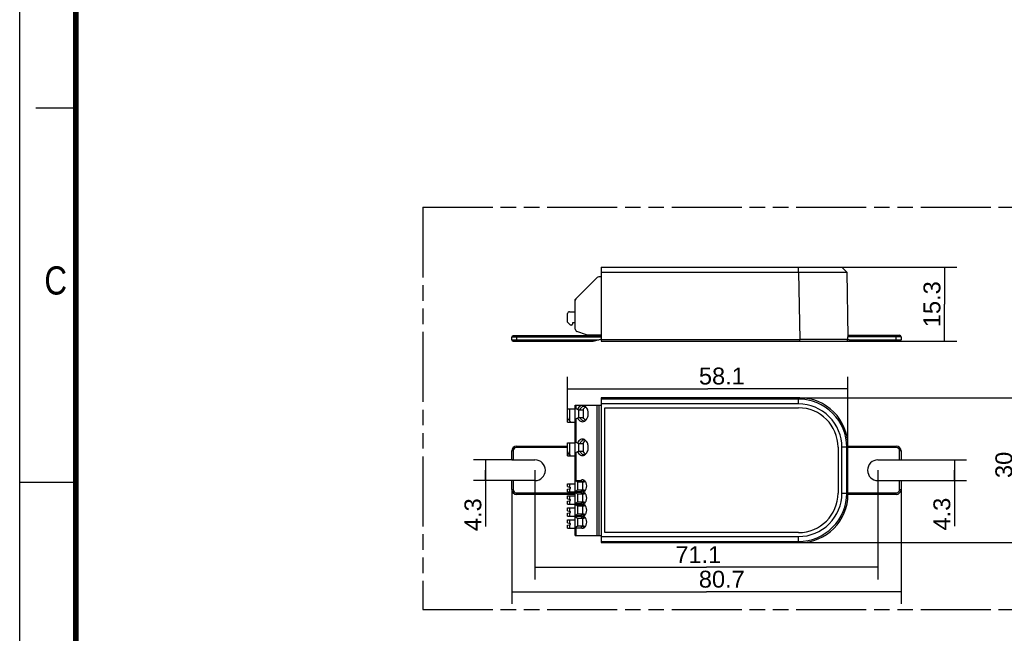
# Model space of a CAD drawing. Header units: millimetres. Extents: x 0 to 210, y 0 to 297.
# Tile 2 of 4: x 0 to 122, y 130 to 206. Entities that reach past the tile are written whole.
import ezdxf
from ezdxf.enums import TextEntityAlignment as Align

# ---------------------------------------------------------------- set-up
doc = ezdxf.new("R2010")
doc.units = ezdxf.units.MM
doc.header["$LTSCALE"] = 19.36
doc.linetypes.add('PHANTOM', pattern=[0.8, 0.45, -0.05, 0.1, -0.05, 0.1, -0.05])
doc.layers.get('0').update_dxf_attribs({"linetype": 'CONTINUOUS'})
doc.layers.add('DEFAULT_3', color=7, linetype='PHANTOM')
doc.layers.add('Z_DIM_2D', color=7, linetype='CONTINUOUS')
doc.styles.add('TEXTSTYLE_2', font='txt', dxfattribs={"width": 0.75})
doc.styles.add('TEXTSTYLE_3', font='helveticaneueltw1g-ltcn.otf')
doc.dimstyles.new('DIMSTYLE_1', dxfattribs={"dimtxt": 2.1, "dimasz": 3.5, "dimexe": 1.5, "dimexo": 0, "dimgap": 0.525, "dimtad": 1, "dimdec": 1, "dimlfac": 1.666667, "dimdsep": 46, "dimtxsty": 'TEXTSTYLE_3', "dimcen": 0.09, "dimclrt": 5, "dimadec": 1, "dimazin": 2, "dimtp": 0.3, "dimtm": 0.3, "dimtfac": 1, "dimtdec": 1, "dimtofl": 0, "dimtmove": 0, "dimatfit": 3, "dimfxl": 0, "dimtolj": 1, "dimarcsym": 0})
doc.dimstyles.new('DIMSTYLE_2', dxfattribs={"dimtxt": 2.1, "dimasz": 3.5, "dimexe": 1.5, "dimexo": 0, "dimgap": 0.525, "dimtad": 1, "dimdec": 3, "dimlfac": 1.666667, "dimdsep": 46, "dimtxsty": 'TEXTSTYLE_3', "dimcen": 0.09, "dimclrt": 5, "dimadec": 3, "dimazin": 2, "dimtp": 0.1, "dimtm": 0.1, "dimtfac": 1, "dimtdec": 3, "dimtofl": 0, "dimtmove": 0, "dimatfit": 3, "dimfxl": 0, "dimtolj": 1, "dimarcsym": 0})
doc.dimstyles.new('DIMSTYLE_3', dxfattribs={"dimtxt": 2.1, "dimasz": 3.5, "dimexe": 1.5, "dimexo": 0, "dimgap": 0.525, "dimtad": 1, "dimdec": 1, "dimlfac": 1.666667, "dimdsep": 46, "dimtxsty": 'TEXTSTYLE_3', "dimcen": 0.09, "dimclrt": 5, "dimadec": 1, "dimazin": 2, "dimtp": 0.2, "dimtm": 0.2, "dimtfac": 1, "dimtdec": 1, "dimtofl": 0, "dimtmove": 0, "dimatfit": 3, "dimfxl": 0, "dimtolj": 1, "dimarcsym": 0})
doc.dimstyles.new('DIMSTYLE_4', dxfattribs={"dimtxt": 2.1, "dimasz": 3.5, "dimexe": 1.5, "dimexo": 0, "dimgap": 0.525, "dimtad": 1, "dimdec": 3, "dimlfac": 1.666667, "dimdsep": 46, "dimtxsty": 'TEXTSTYLE_3', "dimcen": 0.09, "dimclrt": 5, "dimadec": 3, "dimazin": 2, "dimtp": 0.2, "dimtm": 0.2, "dimtfac": 1, "dimtdec": 3, "dimtofl": 0, "dimtmove": 0, "dimatfit": 3, "dimfxl": 0, "dimtolj": 1, "dimarcsym": 0})

# ---------------------------------------------------------------- blocks, each defined once
blk = doc.blocks.new('*D1')
at = {"layer": 'Z_DIM_2D', "color": 2, "linetype": 'Continuous', "transparency": 16777216}
for p, q in [((61.21, 147.58), (61.21, 133.36)), ((109.63, 147.58), (109.63, 133.36)), ((61.21, 134.86), (85.42, 134.86)), ((109.63, 134.86), (85.42, 134.86))]:
    blk.add_line(p, q, dxfattribs=at)
at = {"layer": 'Z_DIM_2D', "color": 5, "linetype": 'Continuous', "transparency": 16777216, "style": 'TEXTSTYLE_3'}
blk.add_text('80.7', height=2.1, dxfattribs=at).set_placement((87.33, 135.39), align=Align.CENTER)
blk = doc.blocks.new('_NONE')
blk = doc.blocks.new('*D2')
at = {"layer": 'Z_DIM_2D', "color": 2, "linetype": 'Continuous', "transparency": 16777216}
for p, q in [((61.39, 151.27), (56.45, 151.27)), ((57.95, 151.27), (57.95, 149.98)), ((57.95, 148.69), (57.95, 149.98)), ((57.95, 149.98), (57.95, 142.97)), ((61.39, 148.69), (56.45, 148.69))]:
    blk.add_line(p, q, dxfattribs=at)
at = {"layer": 'Z_DIM_2D', "color": 5, "linetype": 'Continuous', "transparency": 16777216, "style": 'TEXTSTYLE_3'}
blk.add_text('4.3', height=2.1, rotation=90, dxfattribs=at).set_placement((57.42, 146.5), align=Align.RIGHT)
blk = doc.blocks.new('*D3')
at = {"layer": 'Z_DIM_2D', "color": 2, "linetype": 'Continuous', "transparency": 16777216}
for p, q in [((109.45, 151.27), (117.78, 151.27)), ((116.28, 151.27), (116.28, 149.98)), ((116.28, 148.69), (116.28, 149.98)), ((116.28, 149.98), (116.28, 143.04)), ((109.45, 148.69), (117.78, 148.69))]:
    blk.add_line(p, q, dxfattribs=at)
at = {"layer": 'Z_DIM_2D', "color": 5, "linetype": 'Continuous', "transparency": 16777216, "style": 'TEXTSTYLE_3'}
blk.add_text('4.3', height=2.1, rotation=90, dxfattribs=at).set_placement((115.75, 146.57), align=Align.RIGHT)
blk = doc.blocks.new('*D4')
at = {"layer": 'Z_DIM_2D', "color": 2, "linetype": 'Continuous', "transparency": 16777216}
for p, q in [((68.14, 157.6), (68.14, 161.62)), ((103.02, 152.8), (103.02, 161.62)), ((68.14, 160.12), (85.58, 160.12)), ((103.02, 160.12), (85.58, 160.12))]:
    blk.add_line(p, q, dxfattribs=at)
at = {"layer": 'Z_DIM_2D', "color": 5, "linetype": 'Continuous', "transparency": 16777216, "style": 'TEXTSTYLE_3'}
blk.add_text('58.1', height=2.1, dxfattribs=at).set_placement((87.34, 160.65), align=Align.CENTER)
blk = doc.blocks.new('*D5')
at = {"layer": 'Z_DIM_2D', "color": 2, "linetype": 'Continuous', "transparency": 16777216}
for p, q in [((64.09, 149.98), (64.09, 136.42)), ((106.75, 149.98), (106.75, 136.42)), ((64.09, 137.92), (85.42, 137.92)), ((106.75, 137.92), (85.42, 137.92))]:
    blk.add_line(p, q, dxfattribs=at)
at = {"layer": 'Z_DIM_2D', "color": 5, "linetype": 'Continuous', "transparency": 16777216, "style": 'TEXTSTYLE_3'}
blk.add_text('71.1', height=2.1, dxfattribs=at).set_placement((84.41, 138.44), align=Align.CENTER)
blk = doc.blocks.new('*D6')
at = {"layer": 'Z_DIM_2D', "color": 2, "linetype": 'Continuous', "transparency": 16777216}
for p, q in [((97.03, 158.98), (125.49, 158.98)), ((123.99, 158.98), (123.99, 149.98)), ((123.99, 140.99), (123.99, 149.98)), ((97.03, 140.99), (125.49, 140.99))]:
    blk.add_line(p, q, dxfattribs=at)
at = {"layer": 'Z_DIM_2D', "color": 5, "linetype": 'Continuous', "transparency": 16777216, "style": 'TEXTSTYLE_3'}
blk.add_text('30', height=2.1, rotation=90, dxfattribs=at).set_placement((123.46, 150.65), align=Align.CENTER)
blk = doc.blocks.new('*D7')
at = {"layer": 'Z_DIM_2D', "color": 2, "linetype": 'Continuous', "transparency": 16777216}
for p, q in [((102.27, 175.22), (116.55, 175.22)), ((115.05, 175.22), (115.05, 170.63)), ((115.05, 166.04), (115.05, 170.63)), ((102.81, 166.04), (116.55, 166.04))]:
    blk.add_line(p, q, dxfattribs=at)
at = {"layer": 'Z_DIM_2D', "color": 5, "linetype": 'Continuous', "transparency": 16777216, "style": 'TEXTSTYLE_3'}
blk.add_text('15.3', height=2.1, rotation=90, dxfattribs=at).set_placement((114.52, 170.63), align=Align.CENTER)

msp = doc.modelspace()

# ---------------------------------------------------------------- linework, layer by layer
at = {"color": 2, "linetype": 'Continuous'}
for p, q in [((0, 0), (0, 297)), ((7, 195), (2, 195)), ((0, 148.5), (7, 148.5))]:
    msp.add_line(p, q, dxfattribs=at)
at = {"color": 7, "linetype": 'Continuous'}
for p, q in [((72.31252, 175.22115), (72.31252, 166.04115)), ((72.31252, 175.22115), (102.26803, 175.22115)), ((102.87847, 174.62136), (102.2681, 175.22115)), ((69.10252, 171.20115), (71.83465, 173.93328)), ((72.31252, 174.02115), (72.04678, 174.02115)), ((72.31252, 174.62125), (96.8794, 174.62125)), ((102.87849, 174.62126), (103.01878, 166.58341)), ((69.10252, 167.53349), (69.10252, 171.20115)), ((69.10252, 171.20115), (69.12538, 171.19168)), ((68.14252, 168.38115), (68.14252, 169.46115)), ((68.38252, 169.70115), (69.10252, 169.70115)), ((68.50252, 168.02115), (68.14252, 168.38115)), ((68.62252, 168.02115), (68.50252, 168.02115)), ((68.74252, 168.32115), (68.74252, 168.14115)), ((69.10252, 168.32115), (68.74252, 168.32115)), ((72.31252, 166.70115), (61.39252, 166.70115)), ((70.48252, 166.82115), (69.29991, 167.25158)), ((70.48252, 166.82115), (72.31252, 166.82115)), ((71.8325, 166.70152), (72.31252, 166.7106)), ((103.01568, 166.76115), (109.44825, 166.76115)), ((103.02404, 166.28268), (103.01882, 166.58115)), ((109.62825, 166.58115), (109.62825, 166.22115)), ((61.21252, 166.22115), (61.21252, 166.52115)), ((61.39252, 166.04115), (71.34519, 166.04115)), ((71.34519, 166.04115), (72.30386, 166.28837)), ((72.31252, 166.04115), (102.81455, 166.04115)), ((103.00165, 166.2551), (97.02544, 166.25482)), ((103.00169, 166.25509), (102.93337, 166.2554)), ((103.02452, 166.25482), (103.00169, 166.25509)), ((103.02404, 166.28268), (103.68765, 166.04115)), ((103.02452, 166.25482), (103.02404, 166.28268)), ((103.68765, 166.04115), (109.44825, 166.04115)), ((69.10252, 147.35233), (69.10252, 158.08316)), ((69.10252, 158.08316), (72.31252, 158.08316)), ((72.31252, 158.97943), (72.31252, 140.98689)), ((97.02544, 158.97943), (72.31252, 158.97943)), ((96.8794, 158.83339), (72.31252, 158.83339)), ((96.8794, 158.22292), (72.31252, 158.22292)), ((68.14252, 155.98316), (68.14252, 157.60316)), ((68.14252, 157.60316), (69.10252, 157.60316)), ((69.10252, 157.72316), (69.52252, 157.51316)), ((69.52252, 157.51316), (69.52252, 156.55316)), ((69.52252, 157.51316), (70.12252, 157.51316)), ((70.12252, 156.55316), (70.12252, 157.51316)), ((72.79252, 142.22339), (72.79252, 157.74292)), ((72.79252, 157.74292), (96.88009, 157.74292)), ((68.14252, 155.98316), (69.10252, 155.98316)), ((68.50252, 156.00801), (68.38252, 156.12115)), ((68.50252, 156.00801), (68.50252, 155.98316)), ((69.10252, 156.34316), (69.52252, 156.55316)), ((69.52252, 156.55316), (70.12252, 156.55316)), ((68.14252, 151.78316), (68.14252, 153.40316)), ((68.14252, 153.40316), (69.10252, 153.40316)), ((69.10252, 153.52316), (69.52252, 153.31316)), ((69.52252, 153.31316), (69.52252, 152.35316)), ((69.52252, 153.31316), (70.12252, 153.31316)), ((70.12252, 152.35316), (70.12252, 153.31316)), ((61.21252, 151.27316), (61.21252, 152.38316)), ((61.81252, 152.98316), (68.14252, 152.98316)), ((68.50252, 151.80801), (68.38252, 151.92115)), ((69.10252, 152.14316), (69.52252, 152.35316)), ((69.52252, 152.35316), (70.12252, 152.35316)), ((101.78801, 152.83501), (101.78801, 147.1313)), ((102.26801, 147.13201), (102.26801, 152.8343)), ((102.87849, 147.13201), (102.87849, 152.8343)), ((103.01568, 147.16316), (103.01568, 152.80316)), ((103.01882, 152.98316), (109.02825, 152.98316)), ((109.62825, 152.38316), (109.62825, 151.27316)), ((61.21252, 151.27316), (64.09252, 151.27316)), ((68.14252, 151.78316), (69.10252, 151.78316)), ((68.50252, 151.80801), (68.50252, 151.78316)), ((106.74825, 151.27316), (109.62825, 151.27316)), ((61.21252, 147.58316), (61.21252, 148.69316)), ((64.09252, 148.69316), (61.21252, 148.69316)), ((68.14252, 147.94962), (68.14252, 148.30316)), ((68.14252, 148.30316), (69.10252, 148.30316)), ((69.19038, 148.78316), (69.10252, 148.78316)), ((69.10252, 148.72316), (69.40252, 148.54316)), ((69.10252, 148.72316), (69.79467, 148.72316)), ((69.40252, 148.54316), (69.40252, 147.52316)), ((69.40252, 148.54316), (70.20328, 148.54316)), ((70.00252, 148.54316), (70.00252, 147.52316)), ((106.74825, 148.69316), (109.62825, 148.69316)), ((109.62825, 148.69316), (109.62825, 147.58316)), ((69.10252, 146.98316), (61.81252, 146.98316)), ((68.14252, 147.94962), (68.50252, 147.85316)), ((68.14252, 147.6367), (68.50252, 147.73316)), ((68.14252, 147.28316), (68.14252, 147.6367)), ((68.14252, 147.28316), (69.10252, 147.28316)), ((68.50252, 147.73316), (68.50252, 147.85316)), ((69.40252, 147.52316), (69.10252, 147.34316)), ((69.10252, 145.8523), (69.10252, 147.34316)), ((69.10252, 147.22316), (69.40252, 147.04316)), ((69.19038, 147.34316), (69.79467, 147.34316)), ((69.79467, 147.22316), (69.19038, 147.22316)), ((70.20328, 147.52316), (69.40252, 147.52316)), ((69.40252, 147.04316), (69.40252, 146.02316)), ((69.40252, 147.04316), (70.20328, 147.04316)), ((70.00252, 147.04316), (70.00252, 146.02316)), ((109.02825, 146.98316), (103.01882, 146.98316)), ((68.14252, 146.44962), (68.14252, 146.80316)), ((68.14252, 146.80316), (69.10252, 146.80316)), ((68.14252, 146.44962), (68.50252, 146.35316)), ((68.14252, 146.1367), (68.50252, 146.23316)), ((68.14252, 145.78316), (68.14252, 146.1367)), ((68.14252, 145.78316), (69.19038, 145.78316)), ((68.50252, 146.23316), (68.50252, 146.35316)), ((69.40252, 146.02316), (69.10252, 145.84316)), ((69.10252, 144.3523), (69.10252, 145.84316)), ((69.19038, 145.84316), (69.79467, 145.84316)), ((70.20328, 146.02316), (69.40252, 146.02316)), ((68.14252, 144.94962), (68.14252, 145.30316)), ((68.14252, 145.30316), (69.10252, 145.30316)), ((68.14252, 144.94962), (68.50252, 144.85316)), ((68.14252, 144.6367), (68.50252, 144.73316)), ((68.14252, 144.28316), (68.14252, 144.6367)), ((68.50252, 144.73316), (68.50252, 144.85316)), ((69.10252, 145.72316), (69.40252, 145.54316)), ((69.10252, 145.72316), (69.79467, 145.72316)), ((69.40252, 144.52316), (69.10252, 144.34316)), ((69.40252, 145.54316), (69.40252, 144.52316)), ((69.40252, 145.54316), (70.20328, 145.54316)), ((70.20328, 144.52316), (69.40252, 144.52316)), ((70.00252, 145.54316), (70.00252, 144.52316)), ((68.14252, 144.28316), (69.10252, 144.28316)), ((68.14252, 143.44962), (68.14252, 143.80316)), ((68.14252, 143.80316), (69.10252, 143.80316)), ((68.14252, 143.44962), (68.50252, 143.35316)), ((68.50252, 143.23316), (68.50252, 143.35316)), ((69.10252, 142.8523), (69.10252, 144.34316)), ((69.10252, 144.22316), (69.40252, 144.04316)), ((69.19038, 144.34316), (69.79467, 144.34316)), ((69.79467, 144.22316), (69.19038, 144.22316)), ((69.40252, 144.04316), (69.40252, 143.02316)), ((69.40252, 144.04316), (70.20328, 144.04316)), ((70.00252, 144.04316), (70.00252, 143.02316)), ((70.26759, 144.18245), (70.21036, 144.22316)), ((68.14252, 143.1367), (68.50252, 143.23316)), ((68.14252, 142.78316), (68.14252, 143.1367)), ((68.14252, 142.78316), (69.10252, 142.78316)), ((69.40252, 143.02316), (69.10252, 142.84316)), ((69.10252, 141.88316), (69.10252, 142.84316)), ((69.19038, 142.84316), (69.79467, 142.84316)), ((70.20328, 143.02316), (69.40252, 143.02316)), ((96.88009, 142.22339), (72.79252, 142.22339)), ((69.10252, 141.88316), (72.31252, 141.88316)), ((72.31252, 141.74339), (96.8794, 141.74339)), ((72.31252, 141.13292), (96.8794, 141.13292)), ((72.31252, 140.98689), (97.02544, 140.98689))]:
    msp.add_line(p, q, dxfattribs=at)
at = {"color": 9, "linetype": 'Continuous'}
for p, q in [((96.8794, 174.62124), (96.8794, 175.22115)), ((96.8794, 174.62125), (97.02544, 166.25482)), ((61.81252, 166.70115), (61.81252, 166.04115)), ((109.62825, 166.58115), (103.01882, 166.58115)), ((109.02825, 166.04115), (109.02825, 166.76115)), ((72.31252, 166.52115), (61.21252, 166.52115)), ((61.21252, 166.22115), (72.04321, 166.22115)), ((72.31252, 166.25482), (97.02544, 166.25482)), ((97.02544, 166.04115), (97.02544, 166.25482)), ((103.1931, 166.22115), (109.62825, 166.22115)), ((69.19038, 158.08316), (69.19038, 157.67922)), ((71.83465, 141.88316), (71.83465, 158.08316)), ((72.04678, 158.08316), (72.04678, 141.88316)), ((97.02544, 158.97943), (96.8794, 158.83339)), ((96.8794, 158.22292), (96.8794, 158.83339)), ((68.38252, 157.60316), (68.38252, 156.12115)), ((69.19038, 156.38709), (69.19038, 153.47922)), ((68.38252, 153.40316), (68.38252, 151.92115)), ((61.39252, 152.38316), (61.21252, 152.38316)), ((61.39252, 152.38316), (61.39252, 151.27316)), ((61.81252, 152.98316), (61.81252, 152.80316)), ((68.14252, 152.80316), (61.81252, 152.80316)), ((69.19038, 152.18709), (69.19038, 148.78316)), ((102.87849, 152.8343), (102.26801, 152.8343)), ((102.87849, 152.8343), (103.01782, 152.97364)), ((109.02825, 152.80316), (103.01568, 152.80316)), ((109.02825, 152.80316), (109.02825, 152.98316)), ((109.62825, 152.38316), (109.44825, 152.38316)), ((109.44825, 151.27316), (109.44825, 152.38316)), ((61.39252, 148.69316), (61.39252, 147.58316)), ((68.38252, 148.30316), (68.38252, 147.88531)), ((109.44825, 147.58316), (109.44825, 148.69316)), ((61.21252, 147.58316), (61.39252, 147.58316)), ((61.81252, 147.16316), (61.81252, 146.98316)), ((61.81252, 147.16316), (69.10252, 147.16316)), ((68.38252, 147.701), (68.38252, 147.28316)), ((69.19038, 147.34316), (69.19038, 147.22316)), ((102.26801, 147.13201), (102.87849, 147.13201)), ((103.01782, 146.99268), (102.87849, 147.13201)), ((103.01568, 147.16316), (109.02825, 147.16316)), ((109.02825, 146.98316), (109.02825, 147.16316)), ((109.44825, 147.58316), (109.62825, 147.58316)), ((68.38252, 146.80316), (68.38252, 146.38531)), ((68.38252, 146.201), (68.38252, 145.78316)), ((69.19038, 145.84316), (69.19038, 145.78316)), ((68.38252, 145.30316), (68.38252, 144.88531)), ((68.38252, 144.701), (68.38252, 144.28316)), ((68.38252, 143.80316), (68.38252, 143.38531)), ((69.19038, 144.34316), (69.19038, 144.22316)), ((68.38252, 143.201), (68.38252, 142.78316)), ((69.19038, 142.84316), (69.19038, 141.88316)), ((96.8794, 141.13292), (96.8794, 141.74339)), ((96.8794, 141.13292), (97.02544, 140.98689))]:
    msp.add_line(p, q, dxfattribs=at)
at = {"color": 7, "linetype": 'Continuous', "const_width": 0.7}
msp.add_lwpolyline([(7, 7), (7, 290)], dxfattribs=at)
at = {"color": 7, "linetype": 'Continuous'}
for centre, radius, start, end in [((72.04678, 173.72115), 0.3, 90, 135), ((69.40252, 171.07689), 0.3, 135, 180), ((68.38252, 169.46115), 0.24, 90, 180), ((68.62252, 168.14115), 0.12, 270, 360), ((61.39252, 166.52115), 0.18, 90, 180), ((69.40252, 167.53349), 0.3, 180, 250), ((109.44825, 166.58115), 0.18, 0, 90), ((61.39252, 166.22115), 0.18, 180, 270), ((102.81454, 166.25115), 0.21, 270.0030831, 0.9999469), ((109.44825, 166.22115), 0.18, 270, 360), ((69.96653, 157.44238), 0.6177, 58.3111584, 63.1868543), ((96.8796, 152.8345), 5.38843, 359.9960728, 90.00297), ((96.87947, 152.83437), 5.99901, 359.9993514, 90.0006488), ((97.02567, 152.98058), 5.99884, 359.9977287, 90.0022704), ((71.00832, 157.10847), 0.99386, 155.376008, 155.9719639), ((70.21452, 157.47914), 0.454, 80.8114435, 89.983965), ((70.7028, 157.34502), 0.60382, 123.2701278, 130.0680599), ((70.67592, 157.38518), 0.5555, 118.5094907, 123.2251488), ((96.87943, 152.83433), 4.90866, 0.0057663, 89.9923414), ((71.00832, 156.95784), 0.99387, 204.0280594, 204.6240165), ((70.21442, 156.58839), 0.45522, 270.0290705, 281.1163892), ((69.96693, 156.62309), 0.61677, 296.7947311, 301.6980799), ((70.20941, 156.61089), 0.47826, 281.1851813, 290.8151741), ((70.70279, 156.72129), 0.60382, 229.931388, 236.7320913), ((70.67595, 156.68118), 0.55555, 236.7773089, 241.4710946), ((71.00832, 152.90847), 0.99386, 155.376008, 155.9719639), ((70.21452, 153.27914), 0.454, 80.8114435, 89.983965), ((69.96653, 153.24238), 0.6177, 58.3111584, 63.1868543), ((70.7028, 153.14502), 0.60382, 123.2701278, 130.0680599), ((70.67592, 153.18518), 0.5555, 118.5094907, 123.2251488), ((61.81252, 152.38316), 0.6, 90.0000001, 180), ((71.00832, 152.75784), 0.99387, 204.0280594, 204.6240165), ((70.21442, 152.38839), 0.45522, 270.0290705, 281.1163892), ((69.96693, 152.42309), 0.61677, 296.7947311, 301.6980799), ((70.20941, 152.41089), 0.47826, 281.1851813, 290.8151741), ((70.70279, 152.52129), 0.60382, 229.931388, 236.7320913), ((70.67595, 152.48118), 0.55555, 236.7773089, 241.4710946), ((109.02825, 152.38316), 0.6, 0, 90), ((64.09252, 149.98316), 1.29, 270, 90), ((106.74825, 149.98316), 1.29, 90, 270), ((70.21466, 148.33379), 0.29937, 85.7375441, 90.0029246), ((69.93931, 148.28052), 0.51918, 50.7676906, 52.0939346), ((61.81252, 147.58316), 0.6, 180, 269.9999998), ((70.21458, 147.73406), 0.3009, 270.0136196, 278.2734169), ((70.21466, 146.83379), 0.29937, 85.7375441, 90.0029246), ((69.93931, 146.78052), 0.51918, 50.7676906, 52.0939346), ((69.93931, 147.7858), 0.51919, 307.9063547, 309.2323122), ((70.43371, 146.80474), 0.32936, 110.2794265, 111.8635828), ((96.8796, 147.13181), 5.38843, 269.9970148, 0.0039426), ((96.87947, 147.13194), 5.99901, 269.9993527, 0.00065), ((96.87944, 147.13198), 4.90866, 270.00759, 359.9942595), ((97.02567, 146.98573), 5.99884, 269.9977296, 0.0022713), ((109.02825, 147.58316), 0.6, 270, 360), ((70.21458, 146.23406), 0.3009, 270.0136196, 278.2734169), ((69.93931, 146.2858), 0.51919, 307.9063547, 309.2323122), ((70.21466, 145.33379), 0.29937, 85.7375441, 90.0029246), ((69.93931, 145.28052), 0.51918, 50.7676906, 52.0939346), ((70.21458, 144.73406), 0.3009, 270.0136196, 278.2734169), ((69.93931, 144.7858), 0.51919, 307.9063547, 309.2323122), ((70.43371, 143.80474), 0.32936, 110.2794265, 111.8635828), ((70.21458, 143.23406), 0.3009, 270.0136371, 278.2757697), ((69.93979, 143.28506), 0.51831, 307.7960273, 309.2431821)]:
    msp.add_arc(centre, radius, start, end, dxfattribs=at)
at = {"color": 9, "linetype": 'Continuous'}
for centre, start, end in [((61.81252, 152.38316), 90.0000024, 180), ((109.02825, 152.38316), 0, 90), ((61.81252, 147.58316), 180, 269.9999994), ((109.02825, 147.58316), 270, 360)]:
    msp.add_arc(centre, 0.42, start, end, dxfattribs=at)
at = {"color": 7, "linetype": 'Continuous'}
for centre, major_axis, ratio, start_param, end_param in [((103.01883, 152.80316), (0, 0.18), 0.017455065, 0.742309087, 1.570796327), ((70.25322, 148.51043), (0.70559, -0.56183), 0.157603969, -2.14674894, -1.82337575), ((69.40252, 147.52316), (0.29553, 0.14727), 0.350222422, -2.921671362, -2.528972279), ((69.40252, 147.04316), (0.29553, -0.14727), 0.350222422, 2.52897228, 2.921671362), ((70.25322, 147.55588), (0.70559, 0.56183), 0.157603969, 1.82337575, 2.14674894), ((70.25322, 147.01043), (0.70559, -0.56183), 0.157603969, -2.14674894, -1.82337575), ((103.01883, 147.16316), (0, 0.18), 0.017455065, -4.71238898, -3.468281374), ((69.40252, 146.02316), (0.29553, 0.14727), 0.350222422, -2.921671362, -2.528972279), ((70.25322, 146.05588), (0.70559, 0.56183), 0.157603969, 1.82337575, 2.14674894), ((70.25322, 145.51043), (0.70559, -0.56183), 0.157603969, -2.14674894, -1.82337575), ((70.25322, 144.55588), (0.70559, 0.56183), 0.157603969, 1.82337575, 2.14674894), ((69.40252, 144.52316), (0.29553, 0.14727), 0.350222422, -2.921671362, -2.528972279), ((69.40252, 144.04316), (0.29553, -0.14727), 0.350222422, 2.52897228, 2.921671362), ((70.25322, 144.01043), (0.70559, -0.56183), 0.157603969, -2.14674894, -1.82337575), ((69.40252, 143.02316), (0.29553, 0.14727), 0.350222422, -2.921671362, -2.528972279), ((70.25322, 143.05588), (0.70559, 0.56183), 0.157603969, 1.82337575, 2.14674894)]:
    msp.add_ellipse(centre, major_axis=major_axis, ratio=ratio, start_param=start_param, end_param=end_param, dxfattribs=at)
for points, knots in [([(96.8794, 174.62125), (97.2691, 174.62194), (98.03353, 174.62317), (98.97521, 174.62434), (99.69538, 174.62502), (100.19836, 174.62538), (100.66944, 174.6256), (101.10409, 174.62568), (101.49815, 174.62562), (101.84783, 174.62541), (102.14975, 174.62507), (102.37016, 174.62466), (102.52048, 174.62425), (102.61305, 174.62392), (102.69184, 174.62357), (102.75666, 174.62318), (102.80189, 174.62285), (102.83094, 174.6225), (102.84742, 174.62234), (102.86019, 174.62195), (102.86968, 174.62209), (102.87497, 174.62121), (102.87798, 174.62176), (102.87848, 174.62128)], [0, 0, 0, 0, 0.194878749, 0.382272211, 0.47090908, 0.555020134, 0.633797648, 0.706482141, 0.772381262, 0.830854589, 0.881346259, 0.923367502, 0.941074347, 0.956516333, 0.969660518, 0.980476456, 0.988934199, 0.992271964, 0.99501386, 0.997158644, 0.998705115, 0.999652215, 1, 1, 1, 1]), ([(70.24516, 157.99367), (70.17198, 158.03062), (70.00654, 158.07426), (69.75132, 158.01097), (69.53486, 157.83508), (69.43386, 157.66994), (69.39279, 157.57802)], [0, 0, 0, 0, 0.231530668, 0.462648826, 0.715671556, 1, 1, 1, 1]), ([(70.21465, 157.93314), (70.1609, 157.93314), (70.04946, 157.91255), (69.89778, 157.82475), (69.76839, 157.68805), (69.70375, 157.57469), (69.67632, 157.51316)], [0, 0, 0, 0, 0.224078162, 0.461036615, 0.71915163, 1, 1, 1, 1]), ([(70.10484, 157.52258), (70.11788, 157.55103), (70.17209, 157.65605), (70.24751, 157.75121), (70.31412, 157.80711)], [0, 0, 0, 0, 0.264675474, 1, 1, 1, 1]), ([(70.61224, 157.57802), (70.57574, 157.65972), (70.48792, 157.80804), (70.35978, 157.92558), (70.29101, 157.96799)], [0, 0, 0, 0, 0.525497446, 1, 1, 1, 1]), ([(70.29101, 156.09832), (70.43018, 156.18419), (70.59656, 156.40465), (70.70405, 156.74303), (70.72376, 156.93547), (70.72376, 157.03316)], [0, 0, 0, 0, 0.460711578, 0.724796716, 1, 1, 1, 1]), ([(70.72376, 157.03316), (70.72376, 157.08095), (70.71455, 157.26687), (70.66867, 157.45172), (70.61224, 157.57802)], [0, 0, 0, 0, 0.256784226, 1, 1, 1, 1]), ([(68.38252, 156.12115), (68.34656, 156.15505), (68.28376, 156.22897), (68.21053, 156.34861), (68.15997, 156.46738), (68.14252, 156.54894), (68.14252, 156.58742)], [0, 0, 0, 0, 0.277209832, 0.540378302, 0.784110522, 1, 1, 1, 1]), ([(69.39279, 156.48829), (69.43385, 156.39639), (69.53483, 156.23128), (69.75122, 156.0554), (70.00637, 155.99207), (70.1718, 156.03562), (70.24497, 156.07254)], [0, 0, 0, 0, 0.284322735, 0.537355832, 0.768484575, 1, 1, 1, 1]), ([(69.67632, 156.55316), (69.70375, 156.49163), (69.76839, 156.37826), (69.89778, 156.24156), (70.04946, 156.15376), (70.1609, 156.13317), (70.21465, 156.13317)], [0, 0, 0, 0, 0.280848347, 0.538963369, 0.775921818, 1, 1, 1, 1]), ([(70.31411, 156.2592), (70.29271, 156.27717), (70.2071, 156.35915), (70.14249, 156.4616), (70.10484, 156.54374)], [0, 0, 0, 0, 0.236179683, 1, 1, 1, 1]), ([(70.24516, 153.79367), (70.17198, 153.83062), (70.00654, 153.87426), (69.75132, 153.81097), (69.53486, 153.63508), (69.43386, 153.46994), (69.39279, 153.37802)], [0, 0, 0, 0, 0.231530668, 0.462648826, 0.715671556, 1, 1, 1, 1]), ([(70.21465, 153.73314), (70.1609, 153.73314), (70.04946, 153.71255), (69.89778, 153.62475), (69.76839, 153.48805), (69.70375, 153.37469), (69.67632, 153.31316)], [0, 0, 0, 0, 0.224078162, 0.461036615, 0.71915163, 1, 1, 1, 1]), ([(70.10484, 153.32258), (70.11788, 153.35103), (70.17209, 153.45605), (70.24751, 153.55121), (70.31412, 153.60711)], [0, 0, 0, 0, 0.264675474, 1, 1, 1, 1]), ([(70.61224, 153.37802), (70.57574, 153.45972), (70.48792, 153.60804), (70.35978, 153.72558), (70.29101, 153.76799)], [0, 0, 0, 0, 0.525497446, 1, 1, 1, 1]), ([(70.72376, 152.83316), (70.72376, 152.88095), (70.71455, 153.06687), (70.66867, 153.25172), (70.61224, 153.37802)], [0, 0, 0, 0, 0.256784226, 1, 1, 1, 1]), ([(68.38252, 151.92115), (68.31267, 151.987), (68.22985, 152.10379), (68.15992, 152.2673), (68.14252, 152.34894), (68.14252, 152.38742)], [0, 0, 0, 0, 0.539518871, 0.783725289, 1, 1, 1, 1]), ([(69.39279, 152.28829), (69.43385, 152.19639), (69.53483, 152.03128), (69.75122, 151.8554), (70.00637, 151.79207), (70.1718, 151.83562), (70.24497, 151.87254)], [0, 0, 0, 0, 0.284322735, 0.537355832, 0.768484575, 1, 1, 1, 1]), ([(69.67632, 152.35316), (69.70375, 152.29163), (69.76839, 152.17826), (69.89778, 152.04156), (70.04946, 151.95376), (70.1609, 151.93317), (70.21465, 151.93317)], [0, 0, 0, 0, 0.280848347, 0.538963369, 0.775921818, 1, 1, 1, 1]), ([(70.31411, 152.0592), (70.29271, 152.07717), (70.2071, 152.15915), (70.14249, 152.2616), (70.10484, 152.34374)], [0, 0, 0, 0, 0.236179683, 1, 1, 1, 1]), ([(70.29101, 151.89832), (70.43018, 151.98419), (70.59656, 152.20465), (70.70405, 152.54303), (70.72376, 152.73547), (70.72376, 152.83316)], [0, 0, 0, 0, 0.460711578, 0.724796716, 1, 1, 1, 1]), ([(103.01878, 152.98319), (103.01852, 152.98319), (103.01858, 152.98182), (103.01791, 152.97927), (103.01794, 152.97595), (103.01782, 152.97364)], [0, 0, 0, 0, 0.08131622, 0.279153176, 1, 1, 1, 1]), ([(70.00252, 148.78316), (69.9668, 148.78316), (69.89366, 148.77253), (69.82643, 148.74229), (69.79467, 148.72316)], [0, 0, 0, 0, 0.490658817, 1, 1, 1, 1]), ([(70.21465, 148.63316), (70.17517, 148.63316), (70.09285, 148.61632), (70.02287, 148.57095), (69.99115, 148.54316)], [0, 0, 0, 0, 0.48352525, 1, 1, 1, 1]), ([(70.25828, 148.69016), (70.22096, 148.71922), (70.13984, 148.76607), (70.04721, 148.78316), (70.00252, 148.78316)], [0, 0, 0, 0, 0.51413855, 1, 1, 1, 1]), ([(70.34533, 148.60398), (70.33664, 148.60796), (70.30194, 148.62212), (70.26474, 148.63026), (70.23691, 148.63233)], [0, 0, 0, 0, 0.255148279, 1, 1, 1, 1]), ([(70.53285, 148.03316), (70.53285, 148.16039), (70.4914, 148.40172), (70.35448, 148.6118), (70.26768, 148.68267)], [0, 0, 0, 0, 0.531716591, 1, 1, 1, 1]), ([(69.79467, 147.34316), (69.82643, 147.32403), (69.89366, 147.29379), (69.9668, 147.28316), (70.00252, 147.28316)], [0, 0, 0, 0, 0.509341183, 1, 1, 1, 1]), ([(70.00252, 147.28316), (69.9668, 147.28316), (69.89366, 147.27253), (69.82643, 147.24229), (69.79467, 147.22316)], [0, 0, 0, 0, 0.490658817, 1, 1, 1, 1]), ([(69.99115, 147.52316), (70.02287, 147.49536), (70.09285, 147.44999), (70.17517, 147.43316), (70.21465, 147.43316)], [0, 0, 0, 0, 0.51647475, 1, 1, 1, 1]), ([(70.21465, 147.13316), (70.17517, 147.13316), (70.09285, 147.11632), (70.02287, 147.07095), (69.99115, 147.04316)], [0, 0, 0, 0, 0.48352525, 1, 1, 1, 1]), ([(70.00252, 147.28316), (70.04721, 147.28316), (70.13984, 147.30024), (70.22097, 147.34709), (70.25829, 147.37615)], [0, 0, 0, 0, 0.485861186, 1, 1, 1, 1]), ([(70.25828, 147.19016), (70.22096, 147.21922), (70.13984, 147.26607), (70.04721, 147.28316), (70.00252, 147.28316)], [0, 0, 0, 0, 0.51413855, 1, 1, 1, 1]), ([(70.34533, 147.10398), (70.33664, 147.10796), (70.30194, 147.12212), (70.26474, 147.13026), (70.23691, 147.13233)], [0, 0, 0, 0, 0.255148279, 1, 1, 1, 1]), ([(70.25788, 147.43629), (70.28036, 147.43955), (70.31015, 147.44737), (70.33828, 147.45911), (70.34533, 147.46233)], [0, 0, 0, 0, 0.745593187, 1, 1, 1, 1]), ([(70.26768, 147.38364), (70.35448, 147.45451), (70.4914, 147.6646), (70.53285, 147.90592), (70.53285, 148.03316)], [0, 0, 0, 0, 0.468283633, 1, 1, 1, 1]), ([(70.53285, 146.53316), (70.53285, 146.66039), (70.4914, 146.90172), (70.35448, 147.1118), (70.26768, 147.18267)], [0, 0, 0, 0, 0.531716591, 1, 1, 1, 1]), ([(103.01782, 146.99268), (103.01794, 146.99037), (103.01791, 146.98704), (103.01858, 146.98449), (103.01852, 146.98312), (103.01878, 146.98312)], [0, 0, 0, 0, 0.720846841, 0.918683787, 1, 1, 1, 1]), ([(69.79467, 145.84316), (69.82643, 145.82403), (69.89366, 145.79379), (69.9668, 145.78316), (70.00252, 145.78316)], [0, 0, 0, 0, 0.509341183, 1, 1, 1, 1]), ([(70.00252, 145.78316), (69.9668, 145.78316), (69.89366, 145.77253), (69.82643, 145.74229), (69.79467, 145.72316)], [0, 0, 0, 0, 0.490658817, 1, 1, 1, 1]), ([(69.99115, 146.02316), (70.02287, 145.99536), (70.09285, 145.94999), (70.17517, 145.93316), (70.21465, 145.93316)], [0, 0, 0, 0, 0.51647475, 1, 1, 1, 1]), ([(70.00252, 145.78316), (70.04721, 145.78316), (70.13984, 145.80024), (70.22097, 145.84709), (70.25829, 145.87615)], [0, 0, 0, 0, 0.485861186, 1, 1, 1, 1]), ([(70.25828, 145.69016), (70.22096, 145.71922), (70.13984, 145.76607), (70.04721, 145.78316), (70.00252, 145.78316)], [0, 0, 0, 0, 0.51413855, 1, 1, 1, 1]), ([(70.25788, 145.93629), (70.28036, 145.93955), (70.31015, 145.94737), (70.33828, 145.95911), (70.34533, 145.96233)], [0, 0, 0, 0, 0.745593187, 1, 1, 1, 1]), ([(70.26768, 145.88364), (70.35448, 145.95451), (70.4914, 146.1646), (70.53285, 146.40592), (70.53285, 146.53316)], [0, 0, 0, 0, 0.468283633, 1, 1, 1, 1]), ([(70.21465, 145.63316), (70.17517, 145.63316), (70.09285, 145.61632), (70.02287, 145.57095), (69.99115, 145.54316)], [0, 0, 0, 0, 0.48352525, 1, 1, 1, 1]), ([(69.99115, 144.52316), (70.02287, 144.49536), (70.09285, 144.44999), (70.17517, 144.43316), (70.21465, 144.43316)], [0, 0, 0, 0, 0.51647475, 1, 1, 1, 1]), ([(70.34533, 145.60398), (70.33664, 145.60796), (70.30194, 145.62212), (70.26474, 145.63026), (70.23691, 145.63233)], [0, 0, 0, 0, 0.255148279, 1, 1, 1, 1]), ([(70.53285, 145.03316), (70.53285, 145.16039), (70.4914, 145.40172), (70.35448, 145.6118), (70.26768, 145.68267)], [0, 0, 0, 0, 0.531716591, 1, 1, 1, 1]), ([(70.26768, 144.38364), (70.35448, 144.45451), (70.4914, 144.6646), (70.53285, 144.90592), (70.53285, 145.03316)], [0, 0, 0, 0, 0.468283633, 1, 1, 1, 1]), ([(69.79467, 144.34316), (69.82643, 144.32403), (69.89366, 144.29379), (69.9668, 144.28316), (70.00252, 144.28316)], [0, 0, 0, 0, 0.509341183, 1, 1, 1, 1]), ([(70.00252, 144.28316), (69.9668, 144.28316), (69.89366, 144.27253), (69.82643, 144.24229), (69.79467, 144.22316)], [0, 0, 0, 0, 0.490658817, 1, 1, 1, 1]), ([(70.21465, 144.13316), (70.17517, 144.13316), (70.09285, 144.11632), (70.02287, 144.07095), (69.99115, 144.04316)], [0, 0, 0, 0, 0.48352525, 1, 1, 1, 1]), ([(70.00252, 144.28316), (70.04721, 144.28316), (70.13984, 144.30024), (70.22097, 144.34709), (70.25829, 144.37615)], [0, 0, 0, 0, 0.485861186, 1, 1, 1, 1]), ([(70.21036, 144.22316), (70.17861, 144.24229), (70.11137, 144.27253), (70.03823, 144.28316), (70.00252, 144.28316)], [0, 0, 0, 0, 0.509341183, 1, 1, 1, 1]), ([(70.34807, 144.10271), (70.33744, 144.10768), (70.295, 144.12501), (70.24874, 144.13316), (70.21465, 144.13316)], [0, 0, 0, 0, 0.256024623, 1, 1, 1, 1]), ([(70.25788, 144.43629), (70.28036, 144.43955), (70.31015, 144.44737), (70.33828, 144.45911), (70.34533, 144.46233)], [0, 0, 0, 0, 0.745593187, 1, 1, 1, 1]), ([(70.53285, 143.53316), (70.53285, 143.66037), (70.49142, 143.9017), (70.35447, 144.11174), (70.26767, 144.18265)], [0, 0, 0, 0, 0.531613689, 1, 1, 1, 1]), ([(70.26768, 142.88365), (70.35447, 142.95454), (70.49141, 143.16459), (70.53285, 143.40593), (70.53285, 143.53316)], [0, 0, 0, 0, 0.468311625, 1, 1, 1, 1]), ([(69.79467, 142.84316), (69.83018, 142.82176), (69.90622, 142.78892), (70.0296, 142.77749), (70.15121, 142.80643), (70.22374, 142.84937), (70.25743, 142.87549)], [0, 0, 0, 0, 0.25210542, 0.495165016, 0.740734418, 1, 1, 1, 1]), ([(69.99115, 143.02316), (70.02287, 142.99536), (70.09285, 142.94999), (70.17517, 142.93316), (70.21465, 142.93316)], [0, 0, 0, 0, 0.51647475, 1, 1, 1, 1]), ([(70.25789, 142.93629), (70.2811, 142.93966), (70.31185, 142.94786), (70.3408, 142.9602), (70.34806, 142.9636)], [0, 0, 0, 0, 0.745382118, 1, 1, 1, 1])]:
    msp.add_open_spline(points, degree=3, knots=knots, dxfattribs=at)
for points in [[(70.37895, 157.90263), (70.34927, 157.91385), (70.31834, 157.92225), (70.28702, 157.92732)], [(70.37895, 153.70263), (70.34927, 153.71385), (70.31834, 153.72225), (70.28702, 153.72732)], [(70.20328, 148.54316), (70.22144, 148.55907), (70.24103, 148.5735), (70.26175, 148.58587)], [(70.26175, 148.58587), (70.28099, 148.59736), (70.30137, 148.60716), (70.32246, 148.61473)], [(70.26175, 147.48044), (70.24103, 147.49282), (70.22144, 147.50725), (70.20328, 147.52316)], [(70.20328, 147.04316), (70.2198, 147.05763), (70.23749, 147.07088), (70.25614, 147.08246)], [(70.25614, 147.08246), (70.27359, 147.0933), (70.292, 147.10276), (70.31106, 147.1104)], [(70.32246, 147.45158), (70.30137, 147.45915), (70.28099, 147.46896), (70.26175, 147.48044)], [(70.26175, 145.98044), (70.24103, 145.99282), (70.22144, 146.00725), (70.20328, 146.02316)], [(70.32246, 145.95158), (70.30137, 145.95915), (70.28099, 145.96896), (70.26175, 145.98044)], [(70.20328, 145.54316), (70.22144, 145.55907), (70.24103, 145.5735), (70.26175, 145.58587)], [(70.26175, 144.48044), (70.24103, 144.49282), (70.22144, 144.50725), (70.20328, 144.52316)], [(70.26175, 145.58587), (70.28099, 145.59736), (70.30137, 145.60716), (70.32246, 145.61473)], [(70.20328, 144.04316), (70.2198, 144.05763), (70.23749, 144.07088), (70.25614, 144.08246)], [(70.25614, 144.08246), (70.27359, 144.0933), (70.292, 144.10276), (70.31106, 144.1104)], [(70.32246, 144.45158), (70.30137, 144.45915), (70.28099, 144.46896), (70.26175, 144.48044)], [(70.26175, 142.98044), (70.24103, 142.99282), (70.22144, 143.00725), (70.20328, 143.02316)], [(70.32246, 142.95158), (70.30137, 142.95915), (70.28099, 142.96896), (70.26175, 142.98044)]]:
    msp.add_open_spline(points, degree=3, dxfattribs=at)
at = {"layer": 'DEFAULT_3', "color": 91, "linetype": 'PHANTOM', "true_color": 0x80ff80}
for p, q in [((50.12864, 182.68), (50.12864, 132.68)), ((50.12864, 182.68), (150.12864, 182.68)), ((50.12864, 132.68), (150.12864, 132.68))]:
    msp.add_line(p, q, dxfattribs=at)

# ---------------------------------------------------------------- texts
at = {"color": 5, "linetype": 'Continuous', "style": 'TEXTSTYLE_2', "width": 0.833333}
msp.add_text('C', height=3.5, dxfattribs=at).set_placement((3.07017, 171.83363))

# ---------------------------------------------------------------- dimensions: what is measured, and where the dimension line sits
at = {"layer": 'Z_DIM_2D', "color": 2, "linetype": 'Continuous'}
for base, p1, p2, dimstyle, picture, middle in [((115.04631, 166.04115), (102.26803, 175.22115), (102.81454, 166.04115), 'DIMSTYLE_4', '*D7', (115.04631, 170.67426)), ((123.98797, 140.98689), (97.02544, 158.97943), (97.02544, 140.98689), 'DIMSTYLE_3', '*D6', (123.98797, 150.64294)), ((57.94783, 148.69316), (61.39252, 151.27316), (61.39252, 148.69316), 'DIMSTYLE_2', '*D2', (57.94783, 144.7173)), ((116.27595, 148.69316), (109.44825, 151.27316), (109.44825, 148.69316), 'DIMSTYLE_2', '*D3', (116.27595, 144.78764))]:
    dim = msp.add_linear_dim(base=base, p1=p1, p2=p2, angle=270, dimstyle=dimstyle, override={"dimblk1": 'NONE', "dimblk2": 'NONE', "dimsah": 1}, dxfattribs=at)
    dim.commit()
    dim.dimension.update_dxf_attribs({"geometry": picture, "text_midpoint": middle, "dimtype": 160})
for base, p1, p2, picture, middle in [((103.01568, 160.12448), (68.14252, 157.60316), (103.01568, 152.80316), '*D4', (87.11683, 160.12448)), ((106.74825, 137.91772), (64.09252, 149.98316), (106.74825, 149.98316), '*D5', (84.1928, 137.91772)), ((109.62825, 134.8648), (61.21252, 147.58316), (109.62825, 147.58316), '*D1', (87.32677, 134.8648))]:
    dim = msp.add_linear_dim(base=base, p1=p1, p2=p2, dimstyle='DIMSTYLE_1', override={"dimblk1": 'NONE', "dimblk2": 'NONE', "dimsah": 1}, dxfattribs=at)
    dim.commit()
    dim.dimension.update_dxf_attribs({"geometry": picture, "text_midpoint": middle, "dimtype": 160})

doc.saveas('drawing.dxf')
